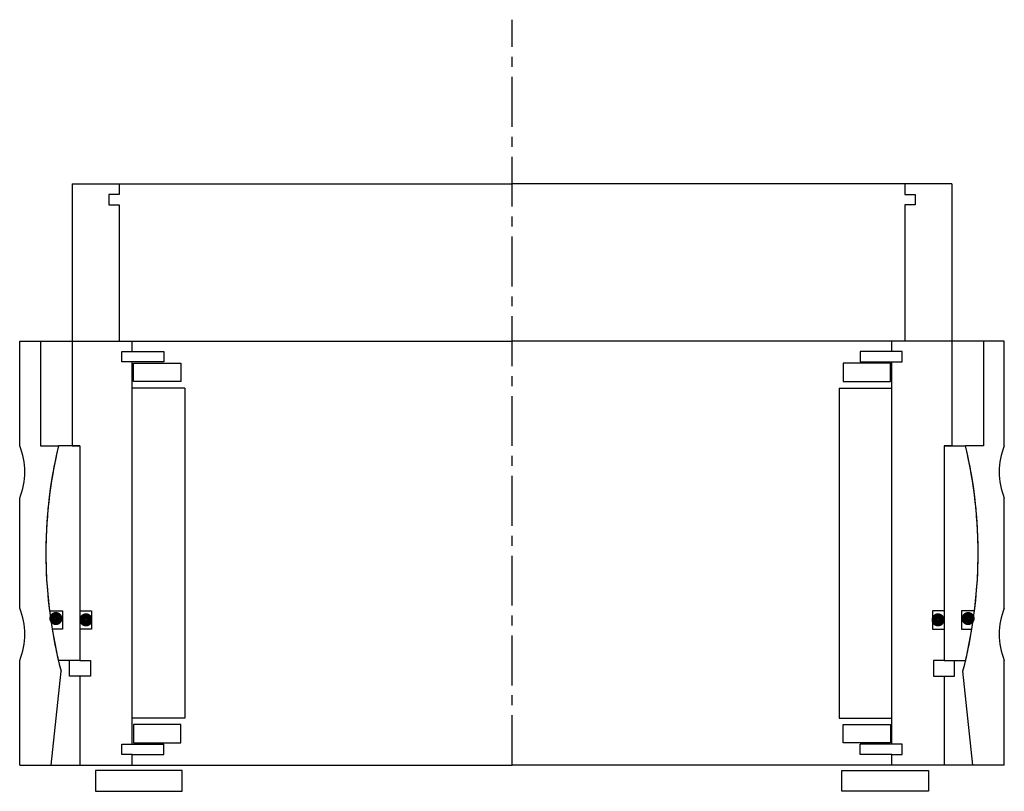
# Model space of a CAD drawing. Header units: millimetres. Extents: x -94 to 94, y -5 to 142.
import ezdxf

# ---------------------------------------------------------------- set-up
doc = ezdxf.new("R2010")
doc.units = ezdxf.units.MM
doc.header["$LTSCALE"] = 0.3
doc.header["$MEASUREMENT"] = 0
doc.linetypes.add('CENTER', pattern=[50.8, 31.75, -6.35, 6.35, -6.35])
doc.layers.get('0').update_dxf_attribs({"linetype": 'CONTINUOUS'})
doc.layers.add('Center', color=1, linetype='CENTER')

# ---------------------------------------------------------------- blocks, each defined once
blk = doc.blocks.new('innerhouse-4S125')
for p, q in [((-84, 70.5), (-84, 20.5)), ((-84, 70.5), (-75, 70.5)), ((-75, 70.5), (0, 70.5)), ((-75, 70.5), (-75, 68.5)), ((75, 70.5), (0, 70.5)), ((84, 70.5), (75, 70.5)), ((75, 70.5), (75, 68.5)), ((84, 70.5), (84, 20.5)), ((-75, 68.5), (-77, 68.5)), ((-77, 68.5), (-77, 66.5)), ((75, 68.5), (77, 68.5)), ((77, 68.5), (77, 66.5)), ((-77, 66.5), (-75, 66.5)), ((-75, 66.5), (-75, 40.5)), ((75, 66.5), (75, 40.5)), ((77, 66.5), (75, 66.5)), ((-75, 40.5), (-72.5, 40.5)), ((-72.5, 38.5), (-72.5, 40.5)), ((75, 40.5), (72.5, 40.5)), ((72.5, 38.5), (72.5, 40.5)), ((-74.5, 38.5), (-72.5, 38.5)), ((-74.5, 36.5), (-74.5, 38.5)), ((-72.5, 38.5), (-66.5, 38.5)), ((-66.5, 38.5), (-66.5, 36.5)), ((72.5, 38.5), (66.5, 38.5)), ((66.5, 38.5), (66.5, 36.5)), ((74.5, 38.5), (72.5, 38.5)), ((74.5, 36.5), (74.5, 38.5)), ((-66.5, 36.5), (-74.5, 36.5)), ((-72.5, -36.5), (-72.5, 36.5)), ((-72.25, 36.25), (-63.25, 36.25)), ((-72.25, 32.75), (-72.25, 36.25)), ((-63.25, 36.25), (-63.25, 32.75)), ((72.25, 36.25), (63.25, 36.25)), ((63.25, 36.25), (63.25, 32.75)), ((66.5, 36.5), (74.5, 36.5)), ((72.25, 32.75), (72.25, 36.25)), ((72.5, -36.5), (72.5, 36.5)), ((-63.25, 32.75), (-72.25, 32.75)), ((63.25, 32.75), (72.25, 32.75)), ((-62.5, 31.5), (-72.5, 31.5)), ((-62.5, 31.5), (-62.5, -31.5)), ((62.5, 31.5), (72.5, 31.5)), ((62.5, 31.5), (62.5, -31.5)), ((-82.5, 20.5), (-86.61, 20.5)), ((-84, 20.5), (-82.5, 20.5)), ((-82.5, 20.5), (-82.5, -11)), ((-82.5, 20.5), (-82.5, -20.5)), ((82.5, 20.5), (82.5, -20.5)), ((82.5, 20.5), (82.5, -11)), ((82.5, 20.5), (86.61, 20.5)), ((84, 20.5), (82.5, 20.5)), ((-88.32, -11), (-85.85, -11)), ((-85.85, -11), (-85.85, -14.5)), ((-82.5, -11), (-80.3, -11)), ((-80.3, -11), (-80.3, -14.5)), ((82.5, -11), (80.3, -11)), ((80.3, -11), (80.3, -14.5)), ((88.32, -11), (85.85, -11)), ((85.85, -11), (85.85, -14.5)), ((-85.85, -14.5), (-87.81, -14.5)), ((-82.5, -14.5), (-82.5, -20.5)), ((-80.3, -14.5), (-82.5, -14.5)), ((80.3, -14.5), (82.5, -14.5)), ((82.5, -14.5), (82.5, -20.5)), ((85.85, -14.5), (87.81, -14.5)), ((-82.5, -20.5), (-86.61, -20.5)), ((-84.5, -23.5), (-84.5, -20.5)), ((-82.5, -20.5), (-80.5, -20.5)), ((-80.5, -20.5), (-80.5, -23.5)), ((82.5, -20.5), (80.5, -20.5)), ((80.5, -20.5), (80.5, -23.5)), ((82.5, -20.5), (86.61, -20.5)), ((84.5, -23.5), (84.5, -20.5)), ((-82.5, -23.5), (-84.5, -23.5)), ((-82.5, -23.5), (-82.5, -40.5)), ((-80.5, -23.5), (-82.5, -23.5)), ((80.5, -23.5), (82.5, -23.5)), ((82.5, -23.5), (82.5, -40.5)), ((82.5, -23.5), (84.5, -23.5)), ((-62.5, -31.5), (-72.5, -31.5)), ((62.5, -31.5), (72.5, -31.5)), ((-63.25, -32.75), (-72.25, -32.75)), ((-72.25, -32.75), (-72.25, -36.25)), ((-63.25, -36.25), (-63.25, -32.75)), ((63.25, -32.75), (72.25, -32.75)), ((63.25, -36.25), (63.25, -32.75)), ((72.25, -32.75), (72.25, -36.25)), ((-74.5, -36.5), (-66.5, -36.5)), ((-74.5, -38.5), (-74.5, -36.5)), ((-72.25, -36.25), (-63.25, -36.25)), ((-66.5, -38.5), (-66.5, -36.5)), ((72.25, -36.25), (63.25, -36.25)), ((74.5, -36.5), (66.5, -36.5)), ((66.5, -38.5), (66.5, -36.5)), ((74.5, -38.5), (74.5, -36.5)), ((-72.5, -38.5), (-74.5, -38.5)), ((-72.5, -40.5), (-72.5, -38.5)), ((-72.5, -38.5), (-66.5, -38.5)), ((72.5, -38.5), (66.5, -38.5)), ((72.5, -40.5), (72.5, -38.5)), ((72.5, -38.5), (74.5, -38.5)), ((-82.5, -40.5), (-72.5, -40.5)), ((-72.5, -40.5), (0, -40.5)), ((72.5, -40.5), (0, -40.5)), ((82.5, -40.5), (72.5, -40.5)), ((-63, -41.5), (-79.5, -41.5)), ((-79.5, -41.5), (-79.5, -45.5)), ((-63, -45.5), (-63, -41.5)), ((63, -41.5), (79.5, -41.5)), ((63, -45.5), (63, -41.5)), ((79.5, -41.5), (79.5, -45.5)), ((-79.5, -45.5), (-63, -45.5)), ((79.5, -45.5), (63, -45.5))]:
    blk.add_line(p, q)
at = {"const_width": 1.2}
for points in [[(-86.44, -12.5, -1), (-87.74, -12.5, -1)], [(86.44, -12.5, 1), (87.74, -12.5, 1)], [(-80.7, -12.75, -1), (-82, -12.75, -1)], [(80.7, -12.75, 1), (82, -12.75, 1)]]:
    blk.add_lwpolyline(points, format="xyb", close=True, dxfattribs=at)
for start, end in [(166.6831, 187.0997), (352.9003, 13.3169), (189.3765, 193.3169), (346.6831, 350.6235)]:
    blk.add_arc((0, 0), 89, start, end)
at = {"layer": 'Center'}
blk.add_line((0, -40.5), (0, 101.87), dxfattribs=at)
blk = doc.blocks.new('house4S130')
for p, q in [((-94, 20.5), (-94, 40.5)), ((-94, 40.5), (-90, 40.5)), ((-90, 40.5), (0, 40.5)), ((-90, 40.5), (-90, 20.5)), ((90, 40.5), (0, 40.5)), ((94, 40.5), (90, 40.5)), ((90, 40.5), (90, 20.5)), ((94, 20.5), (94, 40.5)), ((-90, 20.5), (-86.61, 20.5)), ((90, 20.5), (86.61, 20.5)), ((-94, -10.5), (-94, 10.5)), ((94, -10.5), (94, 10.5)), ((-94, -40.5), (-94, -20.5)), ((94, -40.5), (94, -20.5)), ((-88, -40.5), (-86.1, -22.54)), ((88, -40.5), (86.1, -22.54)), ((-94, -40.5), (-88, -40.5)), ((-88, -40.5), (0, -40.5)), ((88, -40.5), (0, -40.5)), ((94, -40.5), (88, -40.5))]:
    blk.add_line(p, q)
for centre, radius, start, end in [((-106, 15.5), 13, 337.3801, 22.6199), ((0, 0), 89, 166.6831, 194.6674), ((0, 0), 89, 345.3326, 13.3169), ((106, 15.5), 13, 157.3801, 202.6199), ((-106, -15.5), 13, 337.3801, 22.6199), ((106, -15.5), 13, 157.3801, 202.6199)]:
    blk.add_arc(centre, radius, start, end)

msp = doc.modelspace()

# ---------------------------------------------------------------- block references
for name in ['innerhouse-4S125', 'house4S130']:
    msp.add_blockref(name, (0, 40.5))

doc.saveas('drawing.dxf')
